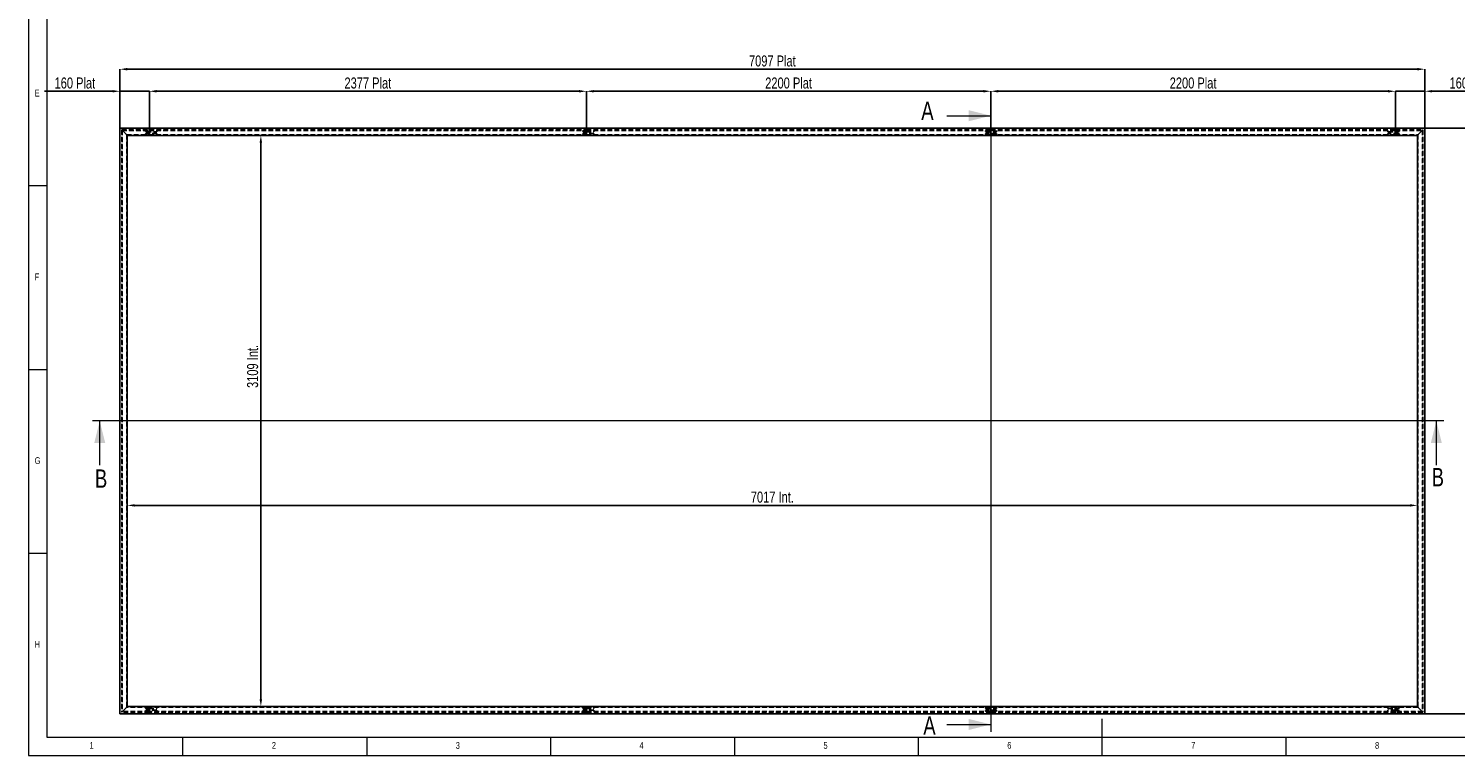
# Model space of a CAD drawing. Header units: millimetres. Extents: x 5 to 589, y 5 to 415.
# Tile 1 of 4: x 5 to 393, y 5 to 203. Entities that reach past the tile are written whole.
import ezdxf

# ---------------------------------------------------------------- set-up
doc = ezdxf.new("R2010")
doc.units = ezdxf.units.MM
doc.header["$PDSIZE"] = -1
doc.linetypes.add('HIDDEN', pattern=[1.905, 1.27, -0.635])
for name, color, linetype in [('COTES', 1, 'Continuous'), ('NOTES', 6, 'Continuous'), ('TRAIT-TIRET', 2, 'HIDDEN')]:
    doc.layers.add(name, color=color, linetype=linetype)
doc.layers.add('TRAIT-FORT', color=4, linetype='Continuous', lineweight=25)
doc.styles.add('SLDTEXTSTYLE0', font='TXT', dxfattribs={"width": 0.75})
doc.dimstyles.new('SLDDIMSTYLE0', dxfattribs={"dimtxt": 3, "dimasz": 2, "dimexe": 0, "dimexo": 0.0625, "dimgap": 0.75, "dimtad": 1, "dimdec": 0, "dimlfac": 20, "dimrnd": 1e-09, "dimzin": 12, "dimdsep": 46, "dimtxsty": 'SLDTEXTSTYLE0', "dimsah": 1, "dimcen": 0.09, "dimadec": 0, "dimazin": 3, "dimtfac": 1, "dimtdec": 0, "dimtmove": 0, "dimatfit": 0, "dimfxl": 1, "dimfrac": 2, "dimtolj": 1, "dimtzin": 12, "dimarcsym": 0})
doc.dimstyles.new('SLDDIMSTYLE1', dxfattribs={"dimtxt": 3, "dimasz": 2, "dimexe": 0, "dimexo": 0.0625, "dimgap": 0.75, "dimtad": 1, "dimdec": 0, "dimlfac": 20, "dimrnd": 1e-09, "dimzin": 12, "dimdsep": 46, "dimtxsty": 'SLDTEXTSTYLE0', "dimsah": 1, "dimcen": 0.09, "dimadec": 0, "dimazin": 3, "dimtfac": 1, "dimtdec": 0, "dimtofl": 0, "dimtmove": 0, "dimatfit": 3, "dimfxl": 1, "dimfrac": 2, "dimtolj": 1, "dimtzin": 12, "dimarcsym": 0})

# ---------------------------------------------------------------- blocks, each defined once
blk = doc.blocks.new('_D')
at = {"layer": 'COTES', "color": 0, "lineweight": -2, "transparency": 16777216}
for p, q in [((374.69, 185.75), (372.69, 185.75)), ((376.69, 175.81), (376.69, 185.75)), ((376.69, 185.75), (384.7, 185.75)), ((384.7, 175.81), (384.7, 185.75)), ((386.7, 185.75), (405.2, 185.75))]:
    blk.add_line(p, q, dxfattribs=at)
at = {"layer": 'COTES', "color": 0, "transparency": 16777216}
for points in [[(374.69, 186.09), (374.69, 185.42), (376.69, 185.75)], [(386.7, 186.09), (386.7, 185.42), (384.7, 185.75)]]:
    blk.add_solid(points, dxfattribs=at)
at = {"layer": 'Defpoints', "color": 0, "transparency": 16777216}
for p in [(384.7, 185.75), (376.69, 175.75), (384.7, 175.75)]:
    blk.add_point(p, dxfattribs=at)
at = {"layer": 'COTES', "color": 0, "transparency": 16777216, "insert": (396.95, 189.5), "char_height": 3, "attachment_point": 2, "style": 'SLDTEXTSTYLE0'}
blk.add_mtext('\\A1;160 Plat', dxfattribs=at)
blk = doc.blocks.new('_D_1')
at = {"layer": 'COTES', "color": 0, "lineweight": -2, "transparency": 16777216}
for p, q in [((266.69, 175.81), (266.69, 185.75)), ((374.69, 185.75), (268.69, 185.75)), ((376.69, 175.81), (376.69, 185.75))]:
    blk.add_line(p, q, dxfattribs=at)
at = {"layer": 'COTES', "color": 0, "transparency": 16777216}
for points in [[(268.69, 186.09), (268.69, 185.42), (266.69, 185.75)], [(374.69, 186.09), (374.69, 185.42), (376.69, 185.75)]]:
    blk.add_solid(points, dxfattribs=at)
at = {"layer": 'Defpoints', "color": 0, "transparency": 16777216}
for p in [(266.69, 185.75), (266.69, 175.75), (376.69, 175.75)]:
    blk.add_point(p, dxfattribs=at)
at = {"layer": 'COTES', "color": 0, "transparency": 16777216, "insert": (321.69, 189.5), "char_height": 3, "attachment_point": 2, "style": 'SLDTEXTSTYLE0'}
blk.add_mtext('\\A1;2200 Plat', dxfattribs=at)
blk = doc.blocks.new('_D_2')
at = {"layer": 'COTES', "color": 0, "lineweight": -2, "transparency": 16777216}
for p, q in [((156.7, 175.81), (156.7, 185.75)), ((264.69, 185.75), (158.7, 185.75)), ((266.69, 175.81), (266.69, 185.75))]:
    blk.add_line(p, q, dxfattribs=at)
at = {"layer": 'COTES', "color": 0, "transparency": 16777216}
for points in [[(158.7, 186.09), (158.7, 185.42), (156.7, 185.75)], [(264.69, 186.09), (264.69, 185.42), (266.69, 185.75)]]:
    blk.add_solid(points, dxfattribs=at)
at = {"layer": 'Defpoints', "color": 0, "transparency": 16777216}
for p in [(156.7, 185.75), (156.7, 175.75), (266.69, 175.75)]:
    blk.add_point(p, dxfattribs=at)
at = {"layer": 'COTES', "color": 0, "transparency": 16777216, "insert": (211.69, 189.5), "char_height": 3, "attachment_point": 2, "style": 'SLDTEXTSTYLE0'}
blk.add_mtext('\\A1;2200 Plat', dxfattribs=at)
blk = doc.blocks.new('_D_3')
at = {"layer": 'COTES', "color": 0, "lineweight": -2, "transparency": 16777216}
for p, q in [((27.85, 185.75), (9.35, 185.75)), ((29.85, 175.81), (29.85, 185.75)), ((37.85, 185.75), (29.85, 185.75)), ((37.85, 175.81), (37.85, 185.75)), ((39.85, 185.75), (41.85, 185.75))]:
    blk.add_line(p, q, dxfattribs=at)
at = {"layer": 'COTES', "color": 0, "transparency": 16777216}
for points in [[(27.85, 186.09), (27.85, 185.42), (29.85, 185.75)], [(39.85, 186.09), (39.85, 185.42), (37.85, 185.75)]]:
    blk.add_solid(points, dxfattribs=at)
at = {"layer": 'Defpoints', "color": 0, "transparency": 16777216}
for p in [(37.85, 185.75), (29.85, 175.75), (37.85, 175.75)]:
    blk.add_point(p, dxfattribs=at)
at = {"layer": 'COTES', "color": 0, "transparency": 16777216, "insert": (17.6, 189.5), "char_height": 3, "attachment_point": 2, "style": 'SLDTEXTSTYLE0'}
blk.add_mtext('\\A1;160 Plat', dxfattribs=at)
blk = doc.blocks.new('_D_4')
at = {"layer": 'COTES', "color": 0, "lineweight": -2, "transparency": 16777216}
for p, q in [((37.85, 175.81), (37.85, 185.75)), ((39.85, 185.75), (154.7, 185.75)), ((156.7, 175.81), (156.7, 185.75))]:
    blk.add_line(p, q, dxfattribs=at)
at = {"layer": 'COTES', "color": 0, "transparency": 16777216}
for points in [[(39.85, 186.09), (39.85, 185.42), (37.85, 185.75)], [(154.7, 186.09), (154.7, 185.42), (156.7, 185.75)]]:
    blk.add_solid(points, dxfattribs=at)
at = {"layer": 'Defpoints', "color": 0, "transparency": 16777216}
for p in [(156.7, 185.75), (37.85, 175.75), (156.7, 175.75)]:
    blk.add_point(p, dxfattribs=at)
at = {"layer": 'COTES', "color": 0, "transparency": 16777216, "insert": (97.27, 189.5), "char_height": 3, "attachment_point": 2, "style": 'SLDTEXTSTYLE0'}
blk.add_mtext('\\A1;2377 Plat', dxfattribs=at)
blk = doc.blocks.new('_D_5')
at = {"layer": 'COTES', "color": 0, "lineweight": -2, "transparency": 16777216}
for p, q in [((29.85, 175.81), (29.85, 191.75)), ((31.85, 191.75), (382.7, 191.75)), ((384.7, 175.81), (384.7, 191.75))]:
    blk.add_line(p, q, dxfattribs=at)
at = {"layer": 'COTES', "color": 0, "transparency": 16777216}
for points in [[(31.85, 192.09), (31.85, 191.42), (29.85, 191.75)], [(382.7, 192.09), (382.7, 191.42), (384.7, 191.75)]]:
    blk.add_solid(points, dxfattribs=at)
at = {"layer": 'Defpoints', "color": 0, "transparency": 16777216}
for p in [(384.7, 191.75), (29.85, 175.75), (384.7, 175.75)]:
    blk.add_point(p, dxfattribs=at)
at = {"layer": 'COTES', "color": 0, "transparency": 16777216, "insert": (207.27, 195.5), "char_height": 3, "attachment_point": 2, "style": 'SLDTEXTSTYLE0'}
blk.add_mtext('\\A1;7097 Plat', dxfattribs=at)
blk = doc.blocks.new('_D_6')
at = {"layer": 'COTES', "color": 0, "lineweight": -2, "transparency": 16777216}
for p, q in [((384.76, 175.75), (400.05, 175.75)), ((400.05, 18.3), (400.05, 173.75)), ((384.76, 16.3), (400.05, 16.3))]:
    blk.add_line(p, q, dxfattribs=at)
at = {"layer": 'COTES', "color": 0, "transparency": 16777216}
for points in [[(399.72, 173.75), (400.38, 173.75), (400.05, 175.75)], [(399.72, 18.3), (400.38, 18.3), (400.05, 16.3)]]:
    blk.add_solid(points, dxfattribs=at)
at = {"layer": 'Defpoints', "color": 0, "transparency": 16777216}
for p in [(384.7, 175.75), (400.05, 175.75), (384.7, 16.3)]:
    blk.add_point(p, dxfattribs=at)
at = {"layer": 'COTES', "color": 0, "transparency": 16777216, "insert": (396.3, 96.03), "char_height": 3, "attachment_point": 2, "rotation": 90, "style": 'SLDTEXTSTYLE0'}
blk.add_mtext('\\A1;3189 Plat', dxfattribs=at)
blk = doc.blocks.new('_D_7')
at = {"layer": 'COTES', "color": 0, "lineweight": -2, "transparency": 16777216}
for p, q in [((37.96, 173.75), (68.18, 173.75)), ((68.18, 171.75), (68.18, 20.3)), ((37.96, 18.3), (68.18, 18.3))]:
    blk.add_line(p, q, dxfattribs=at)
at = {"layer": 'COTES', "color": 0, "transparency": 16777216}
for points in [[(67.84, 171.75), (68.51, 171.75), (68.18, 173.75)], [(67.84, 20.3), (68.51, 20.3), (68.18, 18.3)]]:
    blk.add_solid(points, dxfattribs=at)
at = {"layer": 'Defpoints', "color": 0, "transparency": 16777216}
for p in [(37.89, 173.75), (37.89, 18.3), (68.18, 18.3)]:
    blk.add_point(p, dxfattribs=at)
at = {"layer": 'COTES', "color": 0, "transparency": 16777216, "insert": (64.43, 110.87), "char_height": 3, "attachment_point": 2, "rotation": 90, "style": 'SLDTEXTSTYLE0'}
blk.add_mtext('\\A1;3109 Int.', dxfattribs=at)
blk = doc.blocks.new('_D_8')
at = {"layer": 'COTES', "color": 0, "lineweight": -2, "transparency": 16777216}
for p, q in [((31.85, 18.36), (31.85, 73.06)), ((33.85, 73.06), (380.7, 73.06)), ((382.7, 18.36), (382.7, 73.06))]:
    blk.add_line(p, q, dxfattribs=at)
at = {"layer": 'COTES', "color": 0, "transparency": 16777216}
for points in [[(33.85, 73.39), (33.85, 72.73), (31.85, 73.06)], [(380.7, 73.39), (380.7, 72.73), (382.7, 73.06)]]:
    blk.add_solid(points, dxfattribs=at)
at = {"layer": 'Defpoints', "color": 0, "transparency": 16777216}
for p in [(382.7, 73.06), (31.85, 18.3), (382.7, 18.3)]:
    blk.add_point(p, dxfattribs=at)
at = {"layer": 'COTES', "color": 0, "transparency": 16777216, "insert": (207.27, 76.81), "char_height": 3, "attachment_point": 2, "style": 'SLDTEXTSTYLE0'}
blk.add_mtext('\\A1;7017 Int.', dxfattribs=at)

msp = doc.modelspace()

# ---------------------------------------------------------------- linework, layer by layer
at = {"lineweight": 18}
for p, q in [((5, 415), (5, 5)), ((10, 410), (10, 10)), ((254.6946, 179.10497), (266.6946, 179.10497)), ((266.6946, 181.10497), (266.6946, 11.4484)), ((10, 160), (5, 160)), ((5, 110), (10, 110)), ((389.84725, 96.02727), (22.36997, 96.02727)), ((24.36997, 84.02727), (24.36997, 96.02727)), ((387.84725, 84.02727), (387.84725, 96.02727)), ((10, 60), (5, 60)), ((254.6946, 13.4484), (266.6946, 13.4484)), ((297, 5), (297, 15)), ((10, 10), (584, 10)), ((47, 5), (47, 10)), ((97, 10), (97, 5)), ((147, 5), (147, 10)), ((197, 10), (197, 5)), ((247, 5), (247, 10)), ((347, 5), (347, 10)), ((5, 5), (589, 5))]:
    msp.add_line(p, q, dxfattribs=at)
for points in [[(266.6946, 179.10497), (260.6946, 180.60497), (260.6946, 177.60497)], [(24.36997, 96.02727), (22.86997, 90.02727), (25.86997, 90.02727)], [(387.84725, 96.02727), (386.34725, 90.02727), (389.34725, 90.02727)], [(266.6946, 13.4484), (260.6946, 14.9484), (260.6946, 11.9484)]]:
    msp.add_solid(points, dxfattribs=at)
at = {"layer": 'TRAIT-FORT', "lineweight": 25}
for p, q in [((29.8451, 175.75227), (37.8456, 175.75227)), ((29.8451, 16.30228), (29.8451, 175.75227)), ((37.8456, 175.75227), (37.8456, 173.75227)), ((37.8456, 175.25227), (37.89485, 175.25227)), ((37.89485, 175.75227), (156.6696, 175.75227)), ((37.89485, 173.75227), (37.89485, 175.75227)), ((156.6696, 175.75227), (156.6696, 173.75227)), ((156.6696, 175.25227), (156.6946, 175.25227)), ((156.6946, 174.95227), (156.6946, 175.25227)), ((156.6951, 175.10227), (156.6946, 175.10227)), ((156.6946, 174.05227), (156.6946, 174.95227)), ((156.6946, 174.70227), (156.6951, 174.70227)), ((156.6951, 175.75227), (266.6696, 175.75227)), ((156.6951, 173.75227), (156.6951, 175.75227)), ((266.6696, 175.75227), (266.6696, 173.75227)), ((266.6696, 175.25227), (266.6946, 175.25227)), ((266.6946, 175.75227), (376.6446, 175.75227)), ((266.6946, 173.75227), (266.6946, 175.75227)), ((376.6446, 175.75227), (376.6446, 173.75227)), ((376.6446, 175.25227), (376.6946, 175.25227)), ((376.6946, 175.75227), (376.6946, 173.75227)), ((384.6951, 175.75227), (376.6946, 175.75227)), ((384.6951, 16.30228), (384.6951, 175.75227)), ((37.8456, 173.75227), (31.84509, 173.75227)), ((31.84509, 173.75227), (31.84509, 18.30227)), ((37.8456, 173.75227), (37.89485, 173.75227)), ((156.6696, 173.75227), (37.89485, 173.75227)), ((156.6696, 173.75227), (156.6946, 173.75227)), ((156.6951, 174.30227), (156.6946, 174.30227)), ((156.6946, 173.75227), (156.6946, 174.05227)), ((156.6946, 173.90227), (156.6951, 173.90227)), ((266.6696, 173.75227), (156.6951, 173.75227)), ((266.6696, 173.75227), (266.6946, 173.75227)), ((376.6446, 173.75227), (266.6946, 173.75227)), ((376.6446, 173.75227), (376.6946, 173.75227)), ((376.6946, 173.75227), (382.69509, 173.75227)), ((382.69509, 173.75227), (382.69509, 18.30227)), ((37.8451, 16.30228), (29.8451, 16.30228)), ((31.84509, 18.30227), (37.8451, 18.30227)), ((37.8451, 18.30227), (37.8451, 16.30228)), ((37.84535, 18.15227), (37.8451, 18.15227)), ((37.8451, 17.75228), (37.84535, 17.75228)), ((37.84535, 17.35227), (37.8451, 17.35227)), ((37.8451, 16.95228), (37.84535, 16.95228)), ((37.89485, 18.30227), (37.84535, 18.30227)), ((37.84535, 18.00227), (37.84535, 18.30227)), ((37.84535, 17.10228), (37.84535, 18.00227)), ((37.84535, 16.80228), (37.84535, 17.10228)), ((37.89485, 16.80228), (37.84535, 16.80228)), ((37.89485, 16.30228), (37.89485, 18.30227)), ((37.89485, 18.30227), (156.6696, 18.30227)), ((156.6696, 16.30228), (37.89485, 16.30228)), ((156.6696, 18.30227), (156.6696, 16.30228)), ((156.6946, 18.30227), (156.6696, 18.30227)), ((156.6946, 16.80228), (156.6696, 16.80228)), ((156.6946, 18.00227), (156.6946, 18.30227)), ((156.6951, 18.15227), (156.6946, 18.15227)), ((156.6946, 17.10228), (156.6946, 18.00227)), ((156.6946, 17.75228), (156.6951, 17.75228)), ((156.6951, 17.35227), (156.6946, 17.35227)), ((156.6946, 16.80228), (156.6946, 17.10228)), ((156.6946, 16.95228), (156.6951, 16.95228)), ((156.6951, 18.30227), (266.6696, 18.30227)), ((156.6951, 16.30228), (156.6951, 18.30227)), ((266.6696, 16.30228), (156.6951, 16.30228)), ((266.6696, 18.30227), (266.6696, 16.30228)), ((266.6946, 18.30227), (266.6696, 18.30227)), ((266.6946, 16.80228), (266.6696, 16.80228)), ((266.6946, 18.30227), (376.6446, 18.30227)), ((266.6946, 16.30228), (266.6946, 18.30227)), ((376.6446, 16.30228), (266.6946, 16.30228)), ((376.6446, 18.30227), (376.6446, 16.30228)), ((376.6946, 18.30227), (376.6446, 18.30227)), ((376.6946, 16.80228), (376.6446, 16.80228)), ((376.6946, 18.00227), (376.6946, 18.30227)), ((376.6951, 18.15227), (376.6946, 18.15227)), ((376.6946, 17.10228), (376.6946, 18.00227)), ((376.6946, 17.75228), (376.6951, 17.75228)), ((376.6951, 17.35227), (376.6946, 17.35227)), ((376.6946, 16.80228), (376.6946, 17.10228)), ((376.6946, 16.95228), (376.6951, 16.95228)), ((376.6951, 18.30227), (376.6951, 16.30228)), ((382.69509, 18.30227), (376.6951, 18.30227)), ((376.6951, 16.30228), (384.6951, 16.30228))]:
    msp.add_line(p, q, dxfattribs=at)
at = {"layer": 'TRAIT-TIRET'}
for p, q in [((30.3451, 175.25227), (37.84485, 175.25227)), ((30.3451, 175.25227), (30.3451, 16.80228)), ((30.4951, 175.10227), (37.84485, 175.10227)), ((30.4951, 175.10227), (30.4951, 16.95228)), ((30.6451, 174.95227), (31.54509, 174.05227)), ((37.09535, 175.10227), (36.84535, 174.95793)), ((36.84535, 174.84661), (36.84535, 174.95793)), ((36.84535, 174.84661), (37.09535, 174.70227)), ((37.09535, 175.10227), (37.09535, 174.70227)), ((37.09535, 174.70227), (39.84535, 174.70227)), ((37.84485, 174.95227), (37.84485, 175.25227)), ((37.84535, 175.10227), (37.84485, 175.10227)), ((37.84485, 174.95227), (37.84485, 174.05227)), ((37.84535, 175.25227), (37.8456, 175.25227)), ((37.84535, 174.95227), (37.84535, 175.25227)), ((37.84535, 175.10227), (156.6946, 175.10227)), ((37.84535, 174.95227), (37.84535, 174.05227)), ((37.89485, 175.25227), (156.6696, 175.25227)), ((39.84535, 174.70227), (39.84535, 175.10227)), ((155.94535, 175.10227), (155.69535, 174.95793)), ((155.69535, 174.84661), (155.69535, 174.95793)), ((155.69535, 174.84661), (155.94535, 174.70227)), ((155.94535, 175.10227), (155.94535, 174.70227)), ((155.94535, 174.70227), (156.6946, 174.70227)), ((156.6951, 175.25227), (266.6696, 175.25227)), ((156.6951, 175.10227), (266.6946, 175.10227)), ((156.6951, 174.70227), (158.69535, 174.70227)), ((158.69535, 174.70227), (158.69535, 175.10227)), ((265.44535, 175.10227), (265.19535, 174.95793)), ((265.19535, 174.84661), (265.19535, 174.95793)), ((265.19535, 174.84661), (265.44535, 174.70227)), ((265.44535, 175.10227), (265.44535, 174.70227)), ((265.44535, 174.70227), (268.19535, 174.70227)), ((266.6951, 175.10227), (266.6946, 175.10227)), ((266.6951, 175.25227), (376.6446, 175.25227)), ((266.6951, 174.95227), (266.6951, 175.25227)), ((266.6951, 175.10227), (376.6946, 175.10227)), ((266.6951, 174.05227), (266.6951, 174.95227)), ((268.19535, 174.70227), (268.19535, 175.10227)), ((374.69485, 174.70227), (374.69485, 175.10227)), ((374.69485, 174.70227), (377.44485, 174.70227)), ((376.6951, 175.10227), (376.6946, 175.10227)), ((376.6951, 175.25227), (384.1951, 175.25227)), ((376.6951, 174.95227), (376.6951, 175.25227)), ((376.6951, 175.10227), (384.0451, 175.10227)), ((376.6951, 174.05227), (376.6951, 174.95227)), ((377.44485, 175.10227), (377.44485, 174.70227)), ((377.69485, 174.95793), (377.44485, 175.10227)), ((377.44485, 174.70227), (377.69485, 174.84661)), ((377.69485, 174.84661), (377.69485, 174.95793)), ((382.99509, 174.05227), (383.8951, 174.95227)), ((384.0451, 175.10227), (384.0451, 16.95228)), ((384.1951, 175.25227), (384.1951, 16.80228)), ((31.69509, 173.90227), (37.84485, 173.90227)), ((31.69509, 173.90227), (31.69509, 18.15227)), ((37.09535, 174.30227), (36.84535, 174.15794)), ((36.84535, 174.04661), (36.84535, 174.15794)), ((36.84535, 174.04661), (37.09535, 173.90227)), ((37.09535, 174.30227), (37.09535, 173.90227)), ((39.84535, 174.30227), (37.09535, 174.30227)), ((37.84485, 173.75227), (37.84485, 174.05227)), ((37.84485, 173.90227), (37.84535, 173.90227)), ((37.84535, 173.75227), (37.84535, 174.05227)), ((37.84535, 173.90227), (156.6946, 173.90227)), ((39.84535, 173.90227), (39.84535, 174.30227)), ((155.94535, 174.30227), (155.69535, 174.15794)), ((155.69535, 174.04661), (155.69535, 174.15794)), ((155.69535, 174.04661), (155.94535, 173.90227)), ((155.94535, 174.30227), (155.94535, 173.90227)), ((156.6946, 174.30227), (155.94535, 174.30227)), ((158.69535, 174.30227), (156.6951, 174.30227)), ((156.6951, 173.90227), (266.6946, 173.90227)), ((158.69535, 173.90227), (158.69535, 174.30227)), ((265.44535, 174.30227), (265.19535, 174.15794)), ((265.19535, 174.04661), (265.19535, 174.15794)), ((265.19535, 174.04661), (265.44535, 173.90227)), ((265.44535, 174.30227), (265.44535, 173.90227)), ((268.19535, 174.30227), (265.44535, 174.30227)), ((266.6946, 173.90227), (266.6951, 173.90227)), ((266.6951, 173.75227), (266.6951, 174.05227)), ((266.6951, 173.90227), (376.6946, 173.90227)), ((268.19535, 173.90227), (268.19535, 174.30227)), ((374.69485, 173.90227), (374.69485, 174.30227)), ((377.44485, 174.30227), (374.69485, 174.30227)), ((376.6946, 173.90227), (376.6951, 173.90227)), ((376.6951, 173.75227), (376.6951, 174.05227)), ((376.6951, 173.90227), (382.84509, 173.90227)), ((377.44485, 174.30227), (377.44485, 173.90227)), ((377.69485, 174.15794), (377.44485, 174.30227)), ((377.44485, 173.90227), (377.69485, 174.04661)), ((377.69485, 174.04661), (377.69485, 174.15794)), ((382.84509, 173.90227), (382.84509, 18.15227)), ((37.84485, 16.80228), (30.3451, 16.80228)), ((37.84485, 16.95228), (30.4951, 16.95228)), ((31.54509, 18.00227), (30.6451, 17.10228)), ((37.84485, 18.15227), (31.69509, 18.15227)), ((37.09535, 18.15227), (36.84535, 18.00793)), ((36.84535, 17.89661), (36.84535, 18.00793)), ((36.84535, 17.89661), (37.09535, 17.75228)), ((37.09535, 17.35227), (36.84535, 17.20793)), ((36.84535, 17.09662), (36.84535, 17.20793)), ((36.84535, 17.09662), (37.09535, 16.95228)), ((37.09535, 18.15227), (37.09535, 17.75228)), ((37.09535, 17.75228), (37.8451, 17.75228)), ((37.09535, 17.35227), (37.09535, 16.95228)), ((37.8451, 17.35227), (37.09535, 17.35227)), ((37.84485, 18.00227), (37.84485, 18.30227)), ((37.8451, 18.15227), (37.84485, 18.15227)), ((37.84485, 17.10228), (37.84485, 18.00227)), ((37.84485, 16.80228), (37.84485, 17.10228)), ((37.84485, 16.95228), (37.8451, 16.95228)), ((156.6946, 18.15227), (37.84535, 18.15227)), ((37.84535, 17.75228), (39.84535, 17.75228)), ((39.84535, 17.35227), (37.84535, 17.35227)), ((156.6946, 16.95228), (37.84535, 16.95228)), ((156.6696, 16.80228), (37.89485, 16.80228)), ((39.84535, 17.75228), (39.84535, 18.15227)), ((39.84535, 16.95228), (39.84535, 17.35227)), ((155.94535, 18.15227), (155.69535, 18.00793)), ((155.69535, 17.89661), (155.69535, 18.00793)), ((155.69535, 17.89661), (155.94535, 17.75228)), ((155.94535, 17.35227), (155.69535, 17.20793)), ((155.69535, 17.09662), (155.69535, 17.20793)), ((155.69535, 17.09662), (155.94535, 16.95228)), ((155.94535, 18.15227), (155.94535, 17.75228)), ((155.94535, 17.75228), (156.6946, 17.75228)), ((155.94535, 17.35227), (155.94535, 16.95228)), ((156.6946, 17.35227), (155.94535, 17.35227)), ((266.6946, 18.15227), (156.6951, 18.15227)), ((156.6951, 17.75228), (158.69535, 17.75228)), ((158.69535, 17.35227), (156.6951, 17.35227)), ((266.6946, 16.95228), (156.6951, 16.95228)), ((266.6696, 16.80228), (156.6951, 16.80228)), ((158.69535, 17.75228), (158.69535, 18.15227)), ((158.69535, 16.95228), (158.69535, 17.35227)), ((265.44535, 18.15227), (265.19535, 18.00793)), ((265.19535, 17.89661), (265.19535, 18.00793)), ((265.19535, 17.89661), (265.44535, 17.75228)), ((265.44535, 17.35227), (265.19535, 17.20793)), ((265.19535, 17.09662), (265.19535, 17.20793)), ((265.19535, 17.09662), (265.44535, 16.95228)), ((265.44535, 18.15227), (265.44535, 17.75228)), ((265.44535, 17.75228), (268.19535, 17.75228)), ((265.44535, 17.35227), (265.44535, 16.95228)), ((268.19535, 17.35227), (265.44535, 17.35227)), ((266.6951, 18.15227), (266.6946, 18.15227)), ((266.6946, 16.95228), (266.6951, 16.95228)), ((266.6951, 18.00227), (266.6951, 18.30227)), ((376.6946, 18.15227), (266.6951, 18.15227)), ((266.6951, 17.10228), (266.6951, 18.00227)), ((266.6951, 16.80228), (266.6951, 17.10228)), ((376.6946, 16.95228), (266.6951, 16.95228)), ((376.6446, 16.80228), (266.6951, 16.80228)), ((268.19535, 17.75228), (268.19535, 18.15227)), ((268.19535, 16.95228), (268.19535, 17.35227)), ((374.69485, 17.75228), (374.69485, 18.15227)), ((374.69485, 17.75228), (376.6946, 17.75228)), ((374.69485, 16.95228), (374.69485, 17.35227)), ((376.6946, 17.35227), (374.69485, 17.35227)), ((382.84509, 18.15227), (376.6951, 18.15227)), ((376.6951, 17.75228), (377.44485, 17.75228)), ((377.44485, 17.35227), (376.6951, 17.35227)), ((384.0451, 16.95228), (376.6951, 16.95228)), ((384.1951, 16.80228), (376.6951, 16.80228)), ((377.44485, 18.15227), (377.44485, 17.75228)), ((377.69485, 18.00793), (377.44485, 18.15227)), ((377.44485, 17.75228), (377.69485, 17.89661)), ((377.44485, 17.35227), (377.44485, 16.95228)), ((377.69485, 17.20793), (377.44485, 17.35227)), ((377.44485, 16.95228), (377.69485, 17.09662)), ((377.69485, 17.89661), (377.69485, 18.00793)), ((377.69485, 17.09662), (377.69485, 17.20793)), ((383.8951, 17.10228), (382.99509, 18.00227))]:
    msp.add_line(p, q, dxfattribs=at)
at = {"layer": 'TRAIT-TIRET', "flags": 128}
for points in [[(30.3451, 175.25227), (30.35087, 175.24651), (30.36794, 175.22944), (30.39565, 175.20171), (30.43297, 175.16441), (30.47843, 175.11894), (30.53029, 175.06708), (30.58657, 175.0108), (30.6451, 174.95227)], [(30.3451, 175.25227), (30.35087, 175.24651), (30.36794, 175.22944), (30.39565, 175.20171), (30.43297, 175.16441), (30.47843, 175.11894), (30.53029, 175.06708), (30.58657, 175.0108), (30.6451, 174.95227)], [(383.8951, 174.95227), (383.95362, 175.0108), (384.0099, 175.06708), (384.06177, 175.11894), (384.10723, 175.16441), (384.14453, 175.20171), (384.17226, 175.22944), (384.18933, 175.24651), (384.1951, 175.25227)], [(384.1951, 175.25227), (384.18933, 175.24651), (384.17226, 175.22944), (384.14453, 175.20171), (384.10723, 175.16441), (384.06177, 175.11894), (384.0099, 175.06708), (383.95362, 175.0108), (383.8951, 174.95227)], [(31.54509, 174.05227), (31.60362, 173.99375), (31.6599, 173.93747), (31.71177, 173.8856), (31.75723, 173.84014), (31.79454, 173.80283), (31.82227, 173.77511), (31.83934, 173.75804), (31.84509, 173.75227)], [(31.54509, 174.05227), (31.60362, 173.99375), (31.6599, 173.93747), (31.71177, 173.8856), (31.75723, 173.84014), (31.79454, 173.80283), (31.82227, 173.77511), (31.83934, 173.75804), (31.84509, 173.75227)], [(382.69509, 173.75227), (382.70086, 173.75804), (382.71793, 173.77511), (382.74566, 173.80283), (382.78296, 173.84014), (382.82843, 173.8856), (382.8803, 173.93747), (382.93657, 173.99375), (382.99509, 174.05227)], [(382.99509, 174.05227), (382.93657, 173.99375), (382.8803, 173.93747), (382.82843, 173.8856), (382.78296, 173.84014), (382.74566, 173.80283), (382.71793, 173.77511), (382.70086, 173.75804), (382.69509, 173.75227)], [(30.6451, 17.10228), (30.58657, 17.04375), (30.53029, 16.98747), (30.47843, 16.9356), (30.43297, 16.89015), (30.39565, 16.85283), (30.36794, 16.8251), (30.35087, 16.80803), (30.3451, 16.80228)], [(30.6451, 17.10228), (30.593, 17.05018), (30.54249, 16.99966), (30.4951, 16.95228), (30.45227, 16.90943), (30.41529, 16.87245), (30.38529, 16.84246), (30.36319, 16.82036), (30.34966, 16.80683), (30.3451, 16.80228)], [(31.84509, 18.30227), (31.83934, 18.2965), (31.82227, 18.27943), (31.79454, 18.25172), (31.75723, 18.21441), (31.71177, 18.16894), (31.6599, 18.11708), (31.60362, 18.0608), (31.54509, 18.00227)], [(31.84509, 18.30227), (31.84054, 18.29772), (31.82701, 18.28418), (31.80491, 18.26208), (31.77492, 18.23208), (31.73794, 18.19511), (31.69509, 18.15227), (31.64771, 18.10488), (31.59719, 18.05437), (31.54509, 18.00227)], [(382.99509, 18.00227), (382.943, 18.05437), (382.89249, 18.10488), (382.84509, 18.15227), (382.80226, 18.19511), (382.76528, 18.23208), (382.73529, 18.26208), (382.71319, 18.28418), (382.69966, 18.29772), (382.69509, 18.30227)], [(382.99509, 18.00227), (382.93657, 18.0608), (382.8803, 18.11708), (382.82843, 18.16894), (382.78296, 18.21441), (382.74566, 18.25172), (382.71793, 18.27943), (382.70086, 18.2965), (382.69509, 18.30227)], [(384.1951, 16.80228), (384.18933, 16.80803), (384.17226, 16.8251), (384.14453, 16.85283), (384.10723, 16.89015), (384.06177, 16.9356), (384.0099, 16.98747), (383.95362, 17.04375), (383.8951, 17.10228)], [(384.1951, 16.80228), (384.18933, 16.80803), (384.17226, 16.8251), (384.14453, 16.85283), (384.10723, 16.89015), (384.06177, 16.9356), (384.0099, 16.98747), (383.95362, 17.04375), (383.8951, 17.10228)]]:
    msp.add_lwpolyline(points, dxfattribs=at)

# ---------------------------------------------------------------- texts
at = {"char_height": 5, "attachment_point": 1, "style": 'SLDTEXTSTYLE0'}
for s, insert in [('A', (247.77572, 182.96005)), ('B', (23.06501, 82.84829)), ('B', (386.57419, 83.24927)), ('A', (248.33253, 15.65057))]:
    msp.add_mtext(s, dxfattribs=dict(at, insert=insert))
at = {"layer": 'NOTES', "char_height": 1.85208, "attachment_point": 1, "style": 'SLDTEXTSTYLE0'}
for s, insert in [('E', (6.66667, 186.16802)), ('F', (6.66667, 136.16802)), ('G', (6.66667, 86.16802)), ('H', (6.66667, 36.16802)), ('1', (21.58334, 8.66802)), ('2', (71.16667, 8.66802)), ('3', (121.16667, 8.66802)), ('4', (171.16667, 8.66802)), ('5', (221.16667, 8.66802)), ('6', (271.16667, 8.66802)), ('7', (321.16667, 8.66802)), ('8', (371.16667, 8.66802))]:
    msp.add_mtext(s, dxfattribs=dict(at, insert=insert))

# ---------------------------------------------------------------- dimensions: what is measured, and where the dimension line sits
at = {"layer": 'COTES'}
for base, p1, p2, angle, text, picture, middle in [((384.6951, 191.75227), (29.8451, 175.75227), (384.6951, 175.75227), 0, '<> Plat', '_D_5', (207.2701, 191.75227)), ((156.6951, 185.75227), (37.8456, 175.75227), (156.6951, 175.75227), 0, '<> Plat', '_D_4', (97.27035, 185.75227)), ((156.6951, 185.75227), (266.6946, 175.75227), (156.6951, 175.75227), 0, '<> Plat', '_D_2', (211.69485, 185.75227)), ((400.05115, 175.75227), (384.6951, 16.30227), (384.6951, 175.75227), 90, '<> Plat', '_D_6', (400.05115, 96.02727)), ((68.17775, 18.30227), (37.89485, 173.75227), (37.89485, 18.30227), 90, '<> Int.', '_D_7', (68.17775, 110.86992))]:
    dim = msp.add_linear_dim(base=base, p1=p1, p2=p2, angle=angle, text=text, dimstyle='SLDDIMSTYLE1', dxfattribs=at)
    dim.commit()
    dim.dimension.update_dxf_attribs({"geometry": picture, "text_midpoint": middle, "dimtype": 160})
for base, p1, p2, text, dimstyle, picture, middle in [((37.8456, 185.75227), (29.8451, 175.75227), (37.8456, 175.75227), '<> Plat', 'SLDDIMSTYLE0', '_D_3', (17.5951, 185.75227)), ((266.6946, 185.75227), (376.6946, 175.75227), (266.6946, 175.75227), '<> Plat', 'SLDDIMSTYLE1', '_D_1', (321.6946, 185.75227)), ((384.6951, 185.75227), (376.6946, 175.75227), (384.6951, 175.75227), '<> Plat', 'SLDDIMSTYLE0', '_D', (396.9451, 185.75227)), ((382.6951, 73.05942), (31.8451, 18.30227), (382.6951, 18.30227), '<> Int.', 'SLDDIMSTYLE1', '_D_8', (207.2701, 73.05942))]:
    dim = msp.add_linear_dim(base=base, p1=p1, p2=p2, text=text, dimstyle=dimstyle, dxfattribs=at)
    dim.commit()
    dim.dimension.update_dxf_attribs({"geometry": picture, "text_midpoint": middle, "dimtype": 160})

doc.saveas('drawing.dxf')
